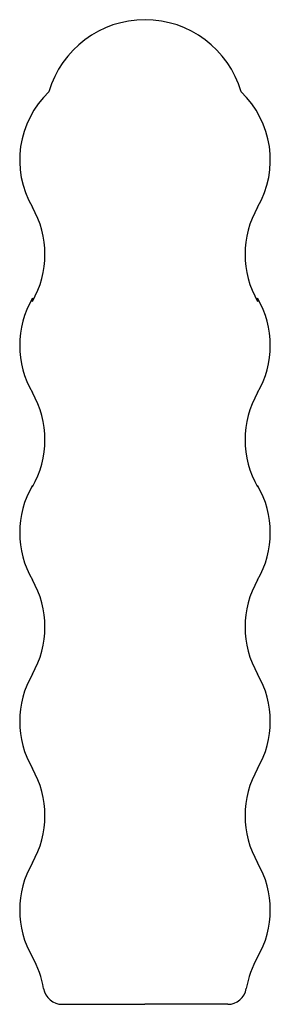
# Model space of a CAD drawing. Extents: x 88 to 112, y 80 to 174.
import ezdxf

# ---------------------------------------------------------------- set-up
doc = ezdxf.new("R2010")
doc.units = 0
doc.layers.get('0').update_dxf_attribs({"linetype": 'CONTINUOUS'})

msp = doc.modelspace()

# ---------------------------------------------------------------- linework, layer by layer
for p in [(92.110001, 80), (107.889998, 80)]:
    msp.add_line(p, (100, 80))
for centre, radius, start, end in [((100.000013, 164.416672), 9.538936, 16.214352, 163.785595), ((97.049532, 160.565044), 9, 133.621576, 209.999974), ((102.950486, 160.565045), 9, 329.999999, 46.378334), ((81.461073, 151.565048), 9, 329.999984, 30.000004), ((118.538943, 151.565045), 9, 149.999989, 209.999999), ((97.049527, 142.86789), 9, 149.999984, 209.999974), ((102.950486, 142.867891), 9, 329.999999, 30.000002), ((81.461068, 133.867894), 9, 329.999984, 30.000004), ((118.538943, 133.867891), 9, 149.999989, 209.999999), ((97.049527, 124.999999), 9, 149.999984, 209.999974), ((102.950486, 125), 9, 329.999999, 30.000002), ((81.461068, 116.000003), 9, 329.999984, 30.000004), ((118.538943, 116), 9, 149.999989, 209.999999), ((97.049522, 106.999999), 9, 149.999984, 209.999974), ((102.950485, 107), 9, 329.999999, 29.999999), ((81.461062, 98.000003), 9, 329.999987, 30.000004), ((118.538942, 98), 9, 149.999989, 209.999999), ((97.049517, 88.999999), 9, 149.999984, 209.999974), ((102.950485, 89), 9, 329.999999, 30.000002), ((81.461057, 80.000003), 9, 9.594055, 29.999994), ((118.538942, 80), 9, 149.999989, 170.405932), ((92.110001, 81.8), 1.8, 189.594055, 270), ((107.889998, 81.8), 1.8, 270, 350.40593)]:
    msp.add_arc(centre, radius, start, end)

doc.saveas('drawing.dxf')
